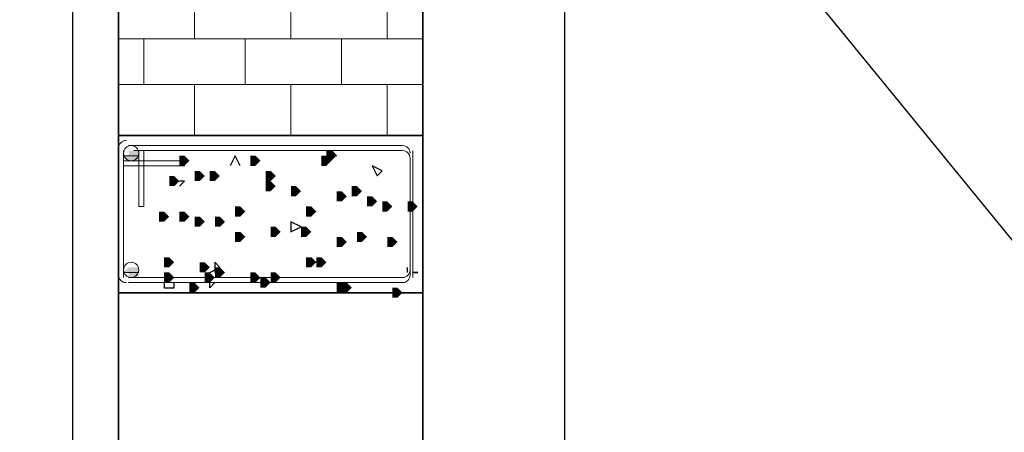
# Model space of a CAD drawing. Header units: millimetres. Extents: x 363306 to 7757304, y 1022887 to 1207196.
# Tile 111 of 256: x 793419 to 794651, y 1085210 to 1085726. Entities that reach past the tile are written whole.
import ezdxf

# ---------------------------------------------------------------- set-up
doc = ezdxf.new("R2010")
doc.units = ezdxf.units.MM
doc.layers.add('0 @ 100', color=7, linetype='Continuous')
doc.styles.add('ГОСТ 2.304', font='isocpeui.ttf')

msp = doc.modelspace()

# ---------------------------------------------------------------- hatches: boundary and pattern name
for points in [[(793555.047, 1085562.139), (793567.747, 1085562.139), (793567.747, 1085549.439), (793555.047, 1085549.439), (793548.697, 1085555.789), (793555.047, 1085555.789)], [(793802.696, 1085555.789), (793802.696, 1085562.139), (793809.046, 1085562.139), (793815.396, 1085555.789), (793809.046, 1085549.439), (793802.696, 1085549.439)], [(793618.547, 1085549.439), (793618.547, 1085555.789), (793624.897, 1085555.789), (793631.247, 1085549.439), (793624.897, 1085543.089), (793618.547, 1085543.089)], [(793707.446, 1085549.439), (793707.446, 1085555.789), (793713.796, 1085555.789), (793720.146, 1085549.439), (793713.796, 1085543.089), (793707.446, 1085543.089)], [(793796.346, 1085549.439), (793796.346, 1085555.789), (793802.696, 1085555.789), (793809.046, 1085549.439), (793802.696, 1085543.089), (793796.346, 1085543.089)], [(793637.597, 1085530.389), (793637.597, 1085536.739), (793643.947, 1085536.739), (793650.297, 1085530.389), (793643.947, 1085524.04), (793637.597, 1085524.04)], [(793656.647, 1085530.389), (793656.647, 1085536.739), (793662.997, 1085536.739), (793669.347, 1085530.389), (793662.997, 1085524.04), (793656.647, 1085524.04)], [(793726.496, 1085530.389), (793726.496, 1085536.739), (793732.846, 1085536.739), (793739.196, 1085530.389), (793732.846, 1085524.04), (793726.496, 1085524.04)], [(793605.847, 1085524.04), (793605.847, 1085530.389), (793612.197, 1085530.389), (793618.547, 1085524.04), (793612.197, 1085517.69), (793605.847, 1085517.69)], [(793605.847, 1085524.04), (793605.847, 1085530.389), (793612.197, 1085530.389), (793618.547, 1085524.04), (793612.197, 1085517.69), (793605.847, 1085517.69)], [(793726.496, 1085517.69), (793726.496, 1085524.04), (793732.846, 1085524.04), (793739.196, 1085517.69), (793732.846, 1085511.34), (793726.496, 1085511.34)], [(793758.246, 1085511.34), (793758.246, 1085517.69), (793764.596, 1085517.69), (793770.946, 1085511.34), (793764.596, 1085504.99), (793758.246, 1085504.99)], [(793815.396, 1085504.99), (793815.396, 1085511.34), (793821.746, 1085511.34), (793828.096, 1085504.99), (793821.746, 1085498.64), (793815.396, 1085498.64)], [(793834.446, 1085511.34), (793834.446, 1085517.69), (793840.796, 1085517.69), (793847.146, 1085511.34), (793840.796, 1085504.99), (793834.446, 1085504.99)], [(793853.496, 1085498.64), (793853.496, 1085504.99), (793859.846, 1085504.99), (793866.196, 1085498.64), (793859.846, 1085492.29), (793853.496, 1085492.29)], [(793872.546, 1085492.29), (793872.546, 1085498.64), (793878.896, 1085498.64), (793885.245, 1085492.29), (793878.896, 1085485.94), (793872.546, 1085485.94)], [(793904.295, 1085492.29), (793904.295, 1085498.64), (793910.645, 1085498.64), (793916.995, 1085492.29), (793910.645, 1085485.94), (793904.295, 1085485.94)], [(793593.147, 1085479.59), (793593.147, 1085485.94), (793599.497, 1085485.94), (793605.847, 1085479.59), (793599.497, 1085473.24), (793593.147, 1085473.24)], [(793618.547, 1085479.59), (793618.547, 1085485.94), (793624.897, 1085485.94), (793631.247, 1085479.59), (793624.897, 1085473.24), (793618.547, 1085473.24)], [(793688.397, 1085485.94), (793688.397, 1085492.29), (793694.747, 1085492.29), (793701.097, 1085485.94), (793694.747, 1085479.59), (793688.397, 1085479.59)], [(793777.296, 1085485.94), (793777.296, 1085492.29), (793783.646, 1085492.29), (793789.996, 1085485.94), (793783.646, 1085479.59), (793777.296, 1085479.59)], [(793637.597, 1085473.24), (793637.597, 1085479.59), (793643.947, 1085479.59), (793650.297, 1085473.24), (793643.947, 1085466.89), (793637.597, 1085466.89)], [(793662.997, 1085473.24), (793662.997, 1085479.59), (793669.347, 1085479.59), (793675.697, 1085473.24), (793669.347, 1085466.89), (793662.997, 1085466.89)], [(793688.397, 1085454.19), (793688.397, 1085460.54), (793694.747, 1085460.54), (793701.097, 1085454.19), (793694.747, 1085447.84), (793688.397, 1085447.84)], [(793732.846, 1085460.54), (793732.846, 1085466.89), (793739.196, 1085466.89), (793745.546, 1085460.54), (793739.196, 1085454.19), (793732.846, 1085454.19)], [(793770.946, 1085460.54), (793770.946, 1085466.89), (793777.296, 1085466.89), (793783.646, 1085460.54), (793777.296, 1085454.19), (793770.946, 1085454.19)], [(793840.796, 1085454.19), (793840.796, 1085460.54), (793847.146, 1085460.54), (793853.496, 1085454.19), (793847.146, 1085447.84), (793840.796, 1085447.84)], [(793815.396, 1085447.84), (793815.396, 1085454.19), (793821.746, 1085454.19), (793828.096, 1085447.84), (793821.746, 1085441.49), (793815.396, 1085441.49)], [(793878.896, 1085447.84), (793878.896, 1085454.19), (793885.245, 1085454.19), (793891.595, 1085447.84), (793885.245, 1085441.49), (793878.896, 1085441.49)], [(793599.497, 1085422.44), (793599.497, 1085428.79), (793605.847, 1085428.79), (793612.197, 1085422.44), (793605.847, 1085416.09), (793599.497, 1085416.09)], [(793643.947, 1085416.09), (793643.947, 1085422.44), (793650.297, 1085422.44), (793656.647, 1085416.09), (793650.297, 1085409.74), (793643.947, 1085409.74)], [(793777.296, 1085422.44), (793777.296, 1085428.79), (793783.646, 1085428.79), (793789.996, 1085422.44), (793783.646, 1085416.09), (793777.296, 1085416.09)], [(793789.996, 1085422.44), (793789.996, 1085428.79), (793796.346, 1085428.79), (793802.696, 1085422.44), (793796.346, 1085416.09), (793789.996, 1085416.09)], [(793555.047, 1085416.09), (793567.747, 1085416.09), (793567.747, 1085403.39), (793555.047, 1085403.39), (793555.047, 1085409.74), (793548.697, 1085409.74)], [(793599.497, 1085403.39), (793599.497, 1085409.74), (793605.847, 1085409.74), (793612.197, 1085403.39), (793605.847, 1085397.04), (793599.497, 1085397.04)], [(793650.297, 1085403.39), (793650.297, 1085409.74), (793656.647, 1085409.74), (793662.997, 1085403.39), (793656.647, 1085397.04), (793650.297, 1085397.04)], [(793650.297, 1085403.39), (793650.297, 1085409.74), (793656.647, 1085409.74), (793662.997, 1085403.39), (793656.647, 1085397.04), (793650.297, 1085397.04)], [(793662.997, 1085409.74), (793662.997, 1085416.09), (793669.347, 1085416.09), (793675.697, 1085409.74), (793669.347, 1085403.39), (793662.997, 1085403.39)], [(793707.446, 1085403.39), (793707.446, 1085409.74), (793713.796, 1085409.74), (793720.146, 1085403.39), (793713.796, 1085397.04), (793707.446, 1085397.04)], [(793732.846, 1085403.39), (793732.846, 1085409.74), (793739.196, 1085409.74), (793745.546, 1085403.39), (793739.196, 1085397.04), (793732.846, 1085397.04)], [(793631.247, 1085390.69), (793631.247, 1085397.04), (793637.597, 1085397.04), (793643.947, 1085390.69), (793637.597, 1085384.34), (793631.247, 1085384.34)], [(793720.146, 1085397.04), (793720.146, 1085403.39), (793726.496, 1085403.39), (793732.846, 1085397.04), (793726.496, 1085390.69), (793720.146, 1085390.69)], [(793815.396, 1085390.69), (793815.396, 1085397.04), (793821.746, 1085397.04), (793828.096, 1085390.69), (793821.746, 1085384.34), (793815.396, 1085384.34)], [(793821.746, 1085390.69), (793821.746, 1085397.04), (793828.096, 1085397.04), (793834.446, 1085390.69), (793828.096, 1085384.34), (793821.746, 1085384.34)], [(793885.245, 1085384.34), (793885.245, 1085390.69), (793891.595, 1085390.69), (793897.945, 1085384.34), (793891.595, 1085377.99), (793885.245, 1085377.99)]]:
    msp.add_hatch(color=7).paths.add_polyline_path(points)
h = msp.add_hatch(color=7)
h.paths.add_polyline_path([(793555.047, 1085562.139), (793561.397, 1085562.139), (793555.047, 1085562.139)], flags=0)
h.paths.add_polyline_path([(793555.047, 1085562.139), (793567.747, 1085562.139), (793555.047, 1085562.139)], flags=0)
h.paths.add_polyline_path([(793555.047, 1085562.139), (793567.747, 1085562.139), (793555.047, 1085562.139)], flags=0)
h = msp.add_hatch(color=7)
h.paths.add_polyline_path([(793891.595, 1085562.139), (793897.945, 1085562.139), (793891.595, 1085562.139)], flags=0)
h.paths.add_polyline_path([(793891.595, 1085562.139), (793897.945, 1085562.139), (793891.595, 1085562.139)], flags=0)
h.paths.add_polyline_path([(793891.595, 1085562.139), (793897.945, 1085562.139), (793891.595, 1085562.139)], flags=0)
h = msp.add_hatch(color=7)
h.paths.add_polyline_path([(793555.047, 1085549.439), (793567.747, 1085549.439), (793555.047, 1085549.439)], flags=0)
h.paths.add_polyline_path([(793555.047, 1085549.439), (793567.747, 1085549.439), (793555.047, 1085549.439)], flags=0)
h.paths.add_polyline_path([(793555.047, 1085549.439), (793567.747, 1085549.439), (793555.047, 1085549.439)], flags=0)
h = msp.add_hatch(color=7)
h.paths.add_polyline_path([(793555.047, 1085416.09), (793561.397, 1085416.09), (793555.047, 1085416.09)], flags=0)
h.paths.add_polyline_path([(793555.047, 1085416.09), (793567.747, 1085416.09), (793555.047, 1085416.09)], flags=0)
h.paths.add_polyline_path([(793555.047, 1085416.09), (793567.747, 1085416.09), (793555.047, 1085416.09)], flags=0)
h.paths.add_polyline_path([(793555.047, 1085416.09), (793567.747, 1085416.09), (793555.047, 1085416.09)], flags=0)

# ---------------------------------------------------------------- linework, layer by layer
at = {"linetype": 'Continuous', "elevation": 0}
msp.add_lwpolyline([(794101.144, 1081871.043), (794101.144, 1087061.544)], dxfattribs=at)
at = {"color": 5, "lineweight": 30, "elevation": 0}
msp.add_lwpolyline([(793383.598, 1076989.438), (793383.598, 1076697.339), (793485.198, 1076697.339), (793485.198, 1086646.829), (791281.76, 1086646.829), (791281.76, 1076697.339), (791383.359, 1076697.339), (791383.359, 1076989.438)], close=True, dxfattribs=at)
at = {"color": 7, "lineweight": 25, "elevation": 0}
for points in [[(793923.345, 1083428.302), (793923.345, 1083428.302), (793542.347, 1083428.302), (793542.347, 1086184.436), (793923.345, 1086184.436), (793923.345, 1083428.302), (793923.345, 1085384.34), (793542.347, 1085384.34), (793542.347, 1083428.302), (793923.345, 1083428.302)], [(793542.347, 1085581.189), (793923.345, 1085581.189), (793923.345, 1086184.436), (793542.347, 1086184.436)], [(793923.345, 1085581.189), (793542.347, 1085581.189), (793542.347, 1085384.34), (793923.345, 1085384.34)], [(793809.046, 1085562.139), (793809.046, 1085555.789), (793815.396, 1085555.789)], [(793859.846, 1085543.089), (793866.196, 1085530.389), (793872.546, 1085536.739)], [(793758.246, 1085473.24), (793758.246, 1085460.54), (793770.946, 1085466.89)], [(793910.645, 1085409.74), (793916.995, 1085409.74)]]:
    msp.add_lwpolyline(points, close=True, dxfattribs=at)
for points in [[(794180.558, 1086038.119), (794785.598, 1085297.875), (797283.142, 1085297.875)], [(793694.747, 1085543.089), (793688.397, 1085555.789), (793682.047, 1085543.089)], [(793618.547, 1085517.69), (793624.897, 1085524.04), (793618.547, 1085524.04)], [(793656.647, 1085409.74), (793669.347, 1085416.09), (793662.997, 1085422.44), (793662.997, 1085409.74)], [(793796.346, 1085422.44), (793783.646, 1085422.44)], [(793904.295, 1085409.74), (793904.295, 1085416.09)], [(793599.497, 1085397.04), (793599.497, 1085390.69), (793612.197, 1085390.69), (793612.197, 1085397.04)], [(793662.997, 1085397.04), (793656.647, 1085390.69), (793656.647, 1085397.04)]]:
    msp.add_lwpolyline(points, dxfattribs=at)
at = {"color": 7, "lineweight": 13, "elevation": 0}
for points in [[(793637.597, 1085701.839), (793637.597, 1085765.338)], [(793758.246, 1085701.839), (793758.246, 1085765.338)], [(793878.896, 1085701.839), (793878.896, 1085765.338)], [(793923.345, 1085701.839), (793542.347, 1085701.839)], [(793574.097, 1085644.689), (793574.097, 1085701.839)], [(793701.097, 1085644.689), (793701.097, 1085701.839)], [(793821.746, 1085644.689), (793821.746, 1085701.839)], [(793923.345, 1085644.689), (793542.347, 1085644.689)], [(793637.597, 1085581.189), (793637.597, 1085644.689)], [(793758.246, 1085581.189), (793758.246, 1085644.689)], [(793878.896, 1085581.189), (793878.896, 1085644.689)], [(793548.697, 1085403.39), (793548.697, 1085562.139)], [(793555.047, 1085568.489), (793897.945, 1085568.489)], [(793574.097, 1085562.139), (793574.097, 1085492.29), (793567.747, 1085492.29), (793567.747, 1085562.139), (793561.397, 1085562.139), (793897.945, 1085562.139)], [(793910.645, 1085562.139), (793910.645, 1085403.39)], [(793548.697, 1085409.74), (793548.697, 1085555.789)], [(793548.697, 1085543.089), (793624.897, 1085543.089), (793624.897, 1085549.439), (793548.697, 1085549.439)], [(793907.467, 1085552.614), (793907.467, 1085406.565)], [(793897.945, 1085397.04), (793555.047, 1085397.04)], [(793897.945, 1085403.39), (793561.397, 1085403.39)]]:
    msp.add_lwpolyline(points, dxfattribs=at)
msp.add_lwpolyline([(793548.697, 1085558.964, -0.4143065), (793558.222, 1085568.489, 0.4143065)], format="xyb", close=True, dxfattribs=at)
at = {"color": 7, "lineweight": 0, "elevation": 0}
for points in [[(793548.697, 1085555.789), (793567.747, 1085555.789), (793548.697, 1085555.789)], [(793548.697, 1085409.74), (793567.747, 1085409.74), (793548.697, 1085409.74)], [(793548.697, 1085409.74), (793567.747, 1085409.74), (793548.697, 1085409.74)], [(793555.047, 1085403.39), (793567.747, 1085403.39), (793555.047, 1085403.39)], [(793555.047, 1085403.39), (793567.747, 1085403.39), (793555.047, 1085403.39)]]:
    msp.add_lwpolyline(points, dxfattribs=at)
at = {"color": 7, "lineweight": 13}
for centre in [(793558.221, 1085558.966, 0), (793558.221, 1085412.917, 0)]:
    msp.add_circle(centre, 9.523, dxfattribs=at)
for centre, start, end in [((793551.871, 1085565.316, 0), 89.99091, 180.00909), ((793897.944, 1085552.616, 0), 359.99091, 90.00909), ((793897.947, 1085558.966, 0), 359.99091, 90.00909), ((793558.221, 1085412.914, 0), 179.99091, 270.00909), ((793897.947, 1085412.914, 0), 269.99091, 0.00909), ((793551.871, 1085406.564, 0), 179.99091, 270.00909), ((793897.944, 1085406.564, 0), 269.99091, 0.00909)]:
    msp.add_arc(centre, 9.523, start, end, dxfattribs=at)

# ---------------------------------------------------------------- texts
at = {"layer": '0 @ 100', "color": 7, "insert": (761996.908, 1075986.433), "char_height": 318.940213, "width": 19697.5359, "attachment_point": 4, "style": 'ГОСТ 2.304'}
msp.add_mtext('\\pi5457.36288;{\\fISOCPEUR|b1|i1|c204|p34;Характеристика участка строительства:\\P\\pi0;\\P}Расчетная зимняя температура воздух 15 °С.\\PСкоростной напор ветра   - 38кг/м2.\\PВес снегового покрова    - 50кг/м2.\\PКлассификация зданий по функциональной пожарной опасности - Ф 4.1 \\PКоэффициент надежности по назначению - 0.95\\P\\P^IПроектом разработано подъёмник для мало мобильных граждан населения грузоподъемностью 250 кг. скоростью 0,25 см/с. Двери шахт подъёмника противопожарные с пределом огнестойкости El 30. Подъёмники оборудованы кабинами габаритами 1500х1500 мм, ширина дверей кабины обеспечивает проезд инвалидной коляски. Для экстренных случаев подъёмник оснащен дополнительным аккумулятором и механическим спуском для безопасного спуска пассажира в нулевую отметку. Так же в дверях подъёмника установлены замки датчики которые открываются с ключевыми картами, чтобы открыть двери подъёмника.\\P^IС внешней и внутренней стороны наружных стен предусмотрено обшивка из аквапанелей толщиной 12,5мм с утеплением из минераловатной ваты на кварцевой основе, А =0,040 Вт/мС, толщиной 100мм. (по теплотехническому расчету). Наружная отделка из органическое стекло.\\P^IПодрядчик обязан предоставить заказчику сертификаты соответствия и пожарной безопасности на фасадную систему и все применяемые в данной системе материалы и изделия.\\PКонструкции, изделия и материалы применены по действующим стандартам, ТУ, сертификатам. На путях эвакуации используются отделочные материалы, соответствующие требованиям п. 5.25 ШНК 2.01.02-04.\\PОтделка стен с внутренней стороны окраска водоэмульсионными красками светлых тонов. Во внутренней и наружной отделке использованы современные отделочные материалы используемые на территории Республики Узбекистан.\\P^IКрыша - скатная из металлических профилированных листов с полимерными покрытиями с обеих сторон толщ.0,55мм по металлическим конструкциям.\\P^IПо периметру наружных стен устраивается бетонная отмостка. Бетон кл.В 7,5 шириной 1000 мм, толщиной 50 мм по гравийному основанию толщиной 100 мм -150 мм.\\P^IВсе строительно-монтажные работы вести согласно указаний соответствующих строительных норм и проекта производства работ (П.П.Р.) на основании ШНК 3.01.01 - 03 и КМК 3.01.02 - 00.', dxfattribs=at)

doc.saveas('drawing.dxf')
